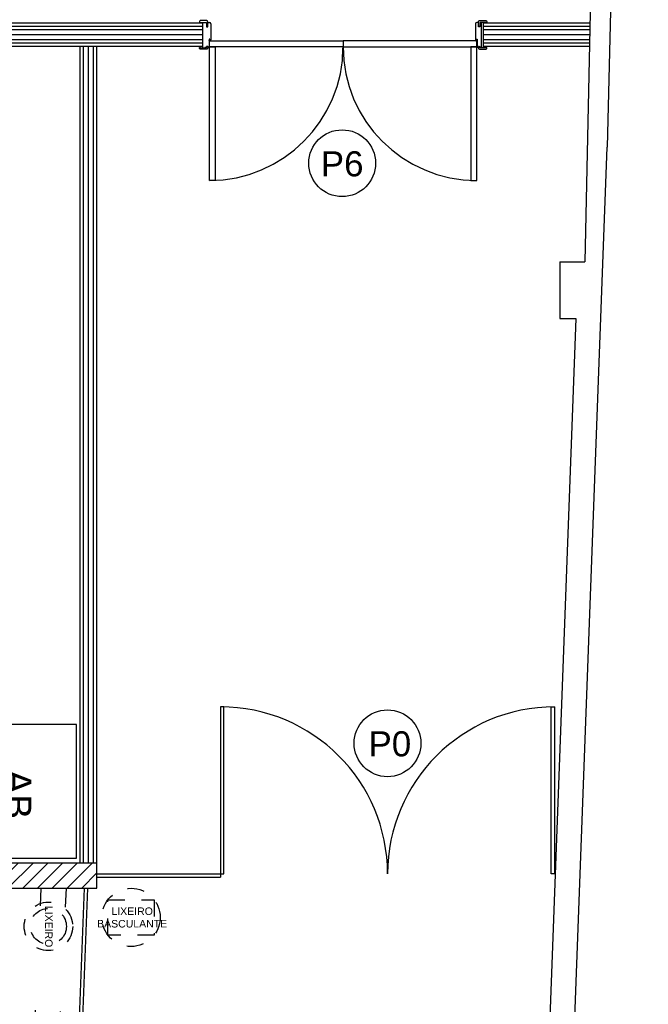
# Model space of a CAD drawing. Header units: inches. Extents: x 340 to 434, y 14 to 254.
# Tile 159 of 182: x 413 to 417, y 159 to 165. Entities that reach past the tile are written whole.
import ezdxf

# ---------------------------------------------------------------- set-up
doc = ezdxf.new("R2010")
doc.units = ezdxf.units.IN
doc.header["$MEASUREMENT"] = 0
for name, pattern in [('DASHED2', [0.375, 0.25, -0.125]), ('HIDDEN', [9.525, 6.35, -3.175]), ('HIDDEN2', [0.1875, 0.125, -0.0625])]:
    doc.linetypes.add(name, pattern=pattern)
for name, color, linetype in [('TJ-DEMOLIR', 30, 'HIDDEN2'), ('TJ-DRYWALL', 132, 'Continuous'), ('TJ-ESQUADRIA1', 1, 'Continuous'), ('TJ-ESQUADRIA2', 2, 'Continuous'), ('TJ-ESQUADRIAS', 2, 'Continuous'), ('TJ-LADEVIDRO', 11, 'Continuous'), ('TJ-MOBILIÁRIO', 2, 'Continuous'), ('TJ-MOBILIÁRIOEXISTENTE', 2, 'Continuous'), ('TJ-PAREDE', 5, 'Continuous'), ('TJ-PAREDECORTE', 5, 'Continuous'), ('TJ-PILARES', 6, 'Continuous'), ('TJ-TEXTOESQUADRIA', 200, 'Continuous'), ('TJ-VIDRO', 140, 'Continuous')]:
    doc.layers.add(name, color=color, linetype=linetype)
doc.styles.add('ARIAL', font='arial.ttf')
doc.styles.get("Standard").update_dxf_attribs({"font": 'arial.ttf'})
doc.styles.add('TipoDeLinha_A', font='arial.ttf')
doc.linetypes.add('BATTING', pattern='A,0.00254,-2.54,[134,ltypeshp.shx,S=2.54,R=0,X=-2.54,Y=0],-5.08,[134,ltypeshp.shx,S=2.54,R=180,X=2.54,Y=0],-2.54', length=10.16254)

# ---------------------------------------------------------------- blocks, each defined once
blk = doc.blocks.new('LIXEIRO')
at = {"layer": 'TJ-MOBILIÁRIO', "linetype": 'HIDDEN', "ltscale": 0.01}
for radius in [0.1453, 0.1075]:
    blk.add_circle((0, 0), radius, dxfattribs=at)
at = {"layer": 'TJ-MOBILIÁRIO', "color": 1, "insert": (-0.1224, 0.0247), "char_height": 0.045, "attachment_point": 1}
blk.add_mtext_dynamic_manual_height_columns('LIXEIRO', width=0.191954, gutter_width=12.5, heights=[0], dxfattribs=at)
blk = doc.blocks.new('lix-20L')
at = {"layer": 'TJ-MOBILIÁRIO', "linetype": 'HIDDEN', "ltscale": 0.01}
blk.add_lwpolyline([(-0.1384, 0.106), (0.1384, 0.106), (0.1384, -0.106), (-0.1384, -0.106)], close=True, dxfattribs=at)
blk.add_circle((0, 0), 0.1743, dxfattribs=at)
at = {"layer": 'TJ-MOBILIÁRIO', "color": 1, "insert": (-0.0896, 0.0597), "char_height": 0.045, "attachment_point": 1, "style": 'ARIAL'}
blk.add_mtext_dynamic_manual_height_columns('\\pxqc;LIXEIRO BASCULANTE', width=0.191954, gutter_width=12.5, heights=[0], dxfattribs=at)
blk = doc.blocks.new('ALBERFLEX ARMÁRIO BAIXO')
at = {"layer": 'TJ-MOBILIÁRIO'}
for p, q in [((98.9524, 80.6215), (99.7524, 80.6215)), ((99.2824, 80.5865), (99.2824, 80.6015)), ((99.3024, 80.6015), (99.3024, 80.5865)), ((99.3524, 80.6015), (99.3524, 80.6215)), ((99.4024, 80.6015), (99.4024, 80.5865)), ((99.4224, 80.5865), (99.4224, 80.6015)), ((99.3024, 80.5865), (99.2824, 80.5865)), ((99.4024, 80.5865), (99.4224, 80.5865))]:
    blk.add_line(p, q, dxfattribs=at)
at = {"layer": 'TJ-MOBILIÁRIO', "color": 1, "linetype": 'DASHED2', "ltscale": 5}
for p, q in [((98.9524, 80.6015), (99.2876, 80.3833)), ((99.7524, 80.6015), (99.4171, 80.3833))]:
    blk.add_line(p, q, dxfattribs=at)
at = {"layer": 'TJ-MOBILIÁRIO'}
blk.add_lwpolyline([(99.7524, 80.6015), (99.7524, 81.0915), (98.9524, 81.0915), (98.9524, 80.6015)], close=True, dxfattribs=at)
at = {"layer": 'TJ-MOBILIÁRIO', "color": 1, "linetype": 'DASHED2', "ltscale": 5}
for centre, start, end in [((98.9524, 80.6015), 326.94057, 0), ((99.7524, 80.6015), 180, 213.05943)]:
    blk.add_arc(centre, 0.4, start, end, dxfattribs=at)
at = {"layer": 'TJ-MOBILIÁRIO', "color": 84, "insert": (99.3694, 80.7408), "char_height": 0.16, "width": 1.979927, "attachment_point": 5, "style": 'TipoDeLinha_A'}
blk.add_mtext('AB', dxfattribs=at)

msp = doc.modelspace()

# ---------------------------------------------------------------- hatches: boundary and pattern name
at = {"layer": 'TJ-PILARES'}
h = msp.add_hatch(dxfattribs=at)
h.set_pattern_fill('ANSI31', color=8, scale=0.5)
h.paths.add_polyline_path([(408.6504, 147.2743), (408.2404, 147.2743), (408.2404, 147.0193), (408.6504, 147.0193)])
h.paths.add_polyline_path([(412.6186, 147.1089), (412.4237, 147.1161), (412.3866, 146.1168), (412.5814, 146.1096)])
h.paths.add_polyline_path([(408.3951, 156.8793), (408.1751, 156.8793), (408.1751, 156.2593), (408.3951, 156.2593)])
h.paths.add_polyline_path([(414.81, 156.8721), (414.6151, 156.8793), (414.5916, 156.2448), (414.7864, 156.2375)])
h.paths.add_polyline_path([(414.698, 153.7241), (414.4981, 153.7315), (414.4747, 153.1019), (414.6746, 153.0945)])
h.paths.add_polyline_path([(408.7958, 153.4693), (408.1708, 153.4693), (408.171, 153.2743), (408.796, 153.2743)])
h.paths.add_polyline_path([(408.8069, 150.3943), (408.8064, 150.3943), (408.8064, 150.4343), (408.1664, 150.4343), (408.1688, 150.2443), (408.8088, 150.2443)])
h.paths.add_polyline_path([(413.0603, 149.8745), (412.3962, 149.9077), (412.3908, 149.8004), (413.0549, 149.7671)])
h.paths.add_polyline_path([(413.0665, 149.9968), (412.4023, 150.0301), (412.3962, 149.9077), (413.0603, 149.8745)])
h.paths.add_polyline_path([(413.5712, 159.7793), (413.0112, 159.7793), (413.0112, 159.6293), (413.5712, 159.6293)])
h.paths.add_polyline_path([(408.8112, 159.7793), (408.1912, 159.7793), (408.1912, 159.6293), (408.8112, 159.6293)])

# ---------------------------------------------------------------- linework, layer by layer
at = {"layer": 'TJ-DEMOLIR', "ltscale": 10}
for p, q in [((413.1462, 157.6493), (413.2381, 159.6293)), ((413.2961, 157.6423), (413.3883, 159.6293))]:
    msp.add_line(p, q, dxfattribs=at)
at = {"layer": 'TJ-DRYWALL'}
for p, q in [((414.2052, 164.808), (407.1223, 164.808)), ((414.2052, 164.788), (407.1223, 164.788)), ((414.2052, 164.668), (414.2052, 164.808)), ((416.5221, 164.808), (415.8852, 164.808)), ((415.8852, 164.668), (415.8852, 164.808)), ((416.5221, 164.788), (415.8852, 164.788)), ((414.2052, 164.768), (407.1223, 164.768)), ((416.5221, 164.768), (415.8852, 164.768)), ((414.2052, 164.708), (407.1223, 164.708)), ((414.2052, 164.688), (407.1223, 164.688)), ((416.5192, 164.708), (415.8852, 164.708)), ((416.5192, 164.688), (415.8852, 164.688)), ((414.2052, 164.668), (407.1223, 164.668)), ((413.4712, 159.7793), (413.4712, 164.668)), ((413.4912, 159.7793), (413.4912, 164.668)), ((413.5512, 159.7793), (413.5512, 164.668)), ((413.5712, 159.7793), (413.5712, 164.668)), ((416.5192, 164.668), (415.8852, 164.668))]:
    msp.add_line(p, q, dxfattribs=at)
at = {"layer": 'TJ-ESQUADRIA1'}
for centre, start, end in [((414.3112, 159.7143), 0, 90), ((416.3112, 159.7143), 90, 180)]:
    msp.add_arc(centre, 1, start, end, dxfattribs=at)
at = {"layer": 'TJ-ESQUADRIA2'}
for p, q in [((413.5712, 159.7143), (414.3112, 159.7143)), ((413.5712, 159.6943), (414.3112, 159.6943)), ((414.3112, 159.7143), (414.3112, 159.6943))]:
    msp.add_line(p, q, dxfattribs=at)
for points in [[(414.3112, 159.7143), (414.3312, 159.7143), (414.3312, 160.7143), (414.3112, 160.7143)], [(416.3112, 159.7143), (416.2912, 159.7143), (416.2912, 160.7143), (416.3112, 160.7143)]]:
    msp.add_lwpolyline(points, close=True, dxfattribs=at)
at = {"layer": 'TJ-ESQUADRIAS'}
for p, q in [((414.2177, 164.813), (414.2267, 164.813)), ((414.2267, 164.813), (414.2267, 164.787)), ((414.2347, 164.813), (414.2447, 164.813)), ((414.2347, 164.787), (414.2347, 164.813)), ((414.2527, 164.805), (414.2527, 164.7091)), ((415.8377, 164.805), (415.8377, 164.7091)), ((415.8557, 164.813), (415.8457, 164.813)), ((415.8557, 164.787), (415.8557, 164.813)), ((415.8637, 164.813), (415.8637, 164.787)), ((415.8727, 164.813), (415.8637, 164.813)), ((415.8727, 164.777), (415.8727, 164.813)), ((414.2267, 164.787), (414.2347, 164.787)), ((415.8637, 164.787), (415.8557, 164.787)), ((415.8727, 164.663), (415.8727, 164.777)), ((414.2437, 164.707), (414.2427, 164.707)), ((414.2427, 164.707), (414.2427, 164.671)), ((414.2437, 164.712), (414.2437, 164.707)), ((414.2467, 164.712), (414.2437, 164.712)), ((414.2467, 164.707), (414.2467, 164.712)), ((414.2506, 164.707), (414.2467, 164.707)), ((414.2527, 164.7091), (414.2506, 164.707)), ((415.8377, 164.7091), (415.8398, 164.707)), ((415.8398, 164.707), (415.8437, 164.707)), ((415.8437, 164.712), (415.8467, 164.712)), ((415.8437, 164.707), (415.8437, 164.712)), ((415.8467, 164.712), (415.8467, 164.707)), ((415.8467, 164.707), (415.8477, 164.707)), ((415.8477, 164.707), (415.8477, 164.671)), ((414.2267, 164.663), (414.2177, 164.663)), ((414.2267, 164.669), (414.2267, 164.663)), ((414.2347, 164.669), (414.2267, 164.669)), ((414.2347, 164.663), (414.2347, 164.669)), ((415.8557, 164.669), (415.8637, 164.669)), ((415.8557, 164.663), (415.8557, 164.669)), ((415.8637, 164.669), (415.8637, 164.663)), ((415.8637, 164.663), (415.8727, 164.663))]:
    msp.add_line(p, q, dxfattribs=at)
for points in [[(414.2272, 164.792), (414.2302, 164.789), (414.2347, 164.789), (414.2347, 164.816, 0.414214), (414.2267, 164.824), (414.1927, 164.824, 0.414214), (414.1847, 164.816), (414.1847, 164.813), (414.2272, 164.813)], [(415.8632, 164.792), (415.8602, 164.789), (415.8557, 164.789), (415.8557, 164.816, -0.414214), (415.8637, 164.824), (415.8977, 164.824, -0.414214), (415.9057, 164.816), (415.9057, 164.813), (415.8632, 164.813)], [(414.2517, 164.705, -0.165409), (414.2508, 164.7034, 0.159727), (414.2441, 164.7049), (414.2441, 164.7057), (414.2517, 164.7057)], [(415.8387, 164.705, 0.165409), (415.8396, 164.7034, -0.159727), (415.8463, 164.7049), (415.8463, 164.7057), (415.8387, 164.7057)], [(414.1902, 164.663), (414.1922, 164.661), (414.1922, 164.66), (414.2272, 164.66), (414.2272, 164.665), (414.2302, 164.668), (414.2347, 164.668), (414.2347, 164.66, -0.414214), (414.2267, 164.652), (414.1927, 164.652, -0.414214), (414.1847, 164.66), (414.1847, 164.663)], [(415.9002, 164.663), (415.8982, 164.661), (415.8982, 164.66), (415.8632, 164.66), (415.8632, 164.665), (415.8602, 164.668), (415.8557, 164.668), (415.8557, 164.66, 0.414214), (415.8637, 164.652), (415.8977, 164.652, 0.414214), (415.9057, 164.66), (415.9057, 164.663)]]:
    msp.add_lwpolyline(points, format="xyb", close=True, dxfattribs=at)
for points in [[(414.2447, 164.6665), (414.2447, 164.7015), (415.0447, 164.7015), (415.0447, 164.6665), (414.2447, 164.6665)], [(415.8447, 164.6665), (415.8447, 164.7015), (415.0447, 164.7015), (415.0447, 164.6665), (415.8447, 164.6665)]]:
    msp.add_lwpolyline(points, dxfattribs=at)
at = {"layer": 'TJ-ESQUADRIAS', "color": 1, "linetype": 'DASHED2', "ltscale": 5}
for points in [[(414.2797, 163.8665), (414.2447, 163.8665), (414.2447, 164.6665), (414.2797, 164.6665), (414.2797, 163.8665)], [(415.8097, 163.8665), (415.8447, 163.8665), (415.8447, 164.6665), (415.8097, 164.6665), (415.8097, 163.8665)]]:
    msp.add_lwpolyline(points, dxfattribs=at)
at = {"layer": 'TJ-ESQUADRIAS'}
for centre, start, end in [((414.2447, 164.805), 0, 90), ((415.8457, 164.805), 90, 180), ((414.2347, 164.671), 270, 0), ((415.8557, 164.671), 180, 270)]:
    msp.add_arc(centre, 0.008, start, end, dxfattribs=at)
at = {"layer": 'TJ-ESQUADRIAS', "color": 1, "linetype": 'DASHED2', "ltscale": 5}
for centre, start, end in [((414.2447, 164.6665), 270, 360), ((415.8447, 164.6665), 180, 270)]:
    msp.add_arc(centre, 0.8, start, end, dxfattribs=at)
at = {"layer": 'TJ-LADEVIDRO', "linetype": 'BATTING', "ltscale": 0.03}
for p, q in [((414.2052, 164.738), (407.1223, 164.738)), ((416.5221, 164.738), (415.8852, 164.738)), ((413.5212, 159.7793), (413.5212, 164.668))]:
    msp.add_line(p, q, dxfattribs=at)
at = {"layer": 'TJ-PAREDE'}
for p, q in [((416.872, 174.1146), (416.6252, 164.0652)), ((416.578, 167.5092), (416.4925, 163.3793)), ((415.8667, 143.6597), (416.6252, 164.0652)), ((416.3425, 163.3795), (416.3421, 163.0395)), ((416.3425, 163.3795), (416.4925, 163.3793)), ((416.438, 163.0394), (415.946, 149.8048)), ((416.3421, 163.0395), (416.438, 163.0394)), ((413.5712, 159.7793), (413.0112, 159.7793)), ((413.5712, 159.6293), (413.5712, 159.7793)), ((413.0112, 159.6293), (413.5712, 159.6293))]:
    msp.add_line(p, q, dxfattribs=at)
at = {"layer": 'TJ-PAREDECORTE', "linetype": 'Continuous'}
for p, q in [((414.2052, 164.663), (414.2052, 164.813)), ((415.8852, 164.663), (415.8852, 164.813))]:
    msp.add_line(p, q, dxfattribs=at)
at = {"layer": 'TJ-TEXTOESQUADRIA', "color": 1}
for centre in [(415.0392, 163.9695), (415.3108, 160.4962)]:
    msp.add_circle(centre, 0.2, dxfattribs=at)
at = {"layer": 'TJ-VIDRO'}
for p, q in [((413.4396, 158.0988), (413.4965, 159.6293)), ((413.4596, 158.0981), (413.5165, 159.6293))]:
    msp.add_line(p, q, dxfattribs=at)

# ---------------------------------------------------------------- block references
at = {"layer": 'TJ-MOBILIÁRIO'}
msp.add_blockref('lix-20L', (413.7758, 159.4535), dxfattribs=at)
at = {"layer": 'TJ-MOBILIÁRIOEXISTENTE', "color": 0, "rotation": 270}
msp.add_blockref('ALBERFLEX ARMÁRIO BAIXO', (332.3582, 259.5607), dxfattribs=at)
at = {"layer": 'TJ-MOBILIÁRIOEXISTENTE', "rotation": 270}
msp.add_blockref('LIXEIRO', (413.2812, 159.4), dxfattribs=at)

# ---------------------------------------------------------------- texts
at = {"layer": 'TJ-TEXTOESQUADRIA', "color": 202, "char_height": 0.15, "attachment_point": 1}
for s, insert in [('\\pxqc;{\\C256;P6}', (414.9158, 164.0411)), ('{\\C107;P0}', (415.1966, 160.5679))]:
    msp.add_mtext_dynamic_manual_height_columns(s, width=0.246653, gutter_width=12.5, heights=[0], dxfattribs=dict(at, insert=insert))

doc.saveas('drawing.dxf')
